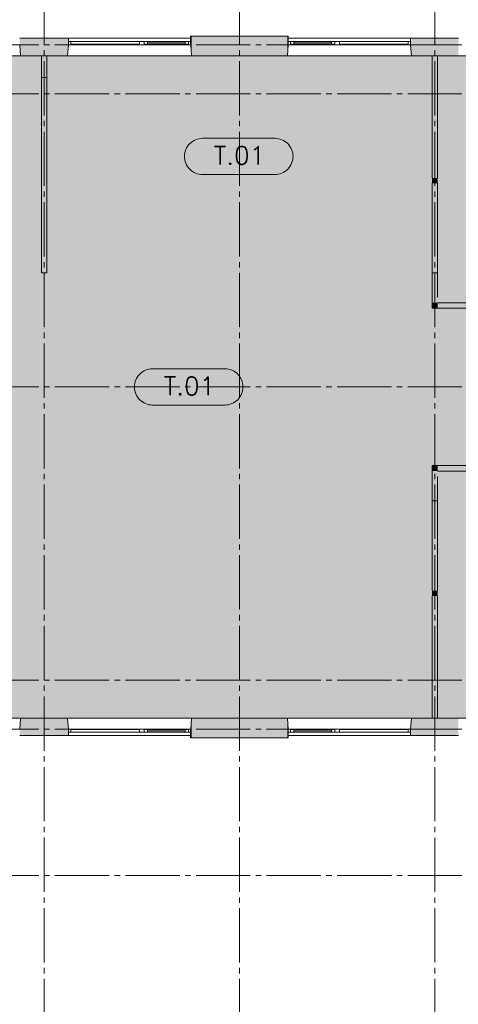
# Paper-space layout '19061B DOn1 311b Plattegrond eerste verdieping' of a CAD drawing. Header units: millimetres. Extents: x 10 to 1052, y 0 to 594.
# Tile 19 of 23: x 662 to 743, y 291 to 472. Entities that reach past the tile are written whole.
import ezdxf
from ezdxf.xclip import XClip

# ---------------------------------------------------------------- set-up
doc = ezdxf.new("R2010")
doc.units = ezdxf.units.MM
doc.header["$MEASUREMENT"] = 0
doc.header["$XCLIPFRAME"] = 0
doc.linetypes.add('B0204', pattern=[13, 10, -1, 1, -1])
doc.linetypes.add('B0402', pattern=[9.375, 6.25, -3.125])
for name, color, linetype in [('21 Buitenwanden', 7, 'Continuous'), ('21 Buitenwanden Doorsnede-arcering', 7, 'Continuous'), ('21 Buitenwanden Ramen', 7, 'Continuous'), ('23 Vloeren', 7, 'Continuous'), ('43 Vloerafwerking Fase 1', 7, 'Continuous'), ('43 Vloerafwerking Fase 1 2D arcering', 7, 'Continuous'), ('_ Nieuw Fase 1', 7, 'Continuous'), ('_ Nieuw Fase 1 Doorsnede-arcering', 7, 'Continuous'), ('A Stramien', 7, 'Continuous'), ('New_43 Vloerafwerking Fase 1', 7, 'Continuous'), ('New_43 Vloerafwerking Fase 1 2D arcering', 7, 'Continuous')]:
    doc.layers.add(name, color=color, linetype=linetype)

# ---------------------------------------------------------------- blocks, each defined once
blk = doc.blocks.new('*X5')
at = {"layer": '43 Vloerafwerking Fase 1 2D arcering', "linetype": 'Continuous', "lineweight": 0, "true_color": 0xffffff}
blk.add_hatch(color=7, dxfattribs=at).paths.add_polyline_path([(398.76, 420.26), (379.76, 420.26), (379.76, 383.76), (432.26, 383.76), (432.26, 343.76), (487.26, 343.76), (808.76, 343.76), (808.76, 389.26), (756.27, 389.26), (756.27, 420.26), (808.76, 420.26), (808.76, 465.76), (487.26, 465.76), (432.76, 465.76), (432.76, 413.26), (421.46, 413.26), (421.46, 434.06), (398.76, 434.06)])
blk = doc.blocks.new('Drawing_2_1', base_point=(162.76, 134.76))
at = {"layer": '21 Buitenwanden Doorsnede-arcering', "linetype": 'Continuous', "lineweight": 0, "true_color": 0x000000}
for points in [[(662.26, 468.66), (671.26, 468.66), (671.26, 468.96), (662.26, 468.96)], [(662.26, 468.66), (662.26, 468.36), (671.26, 468.36), (671.26, 468.66)], [(662.26, 468.36), (662.26, 467.76), (671.26, 467.76), (671.26, 468.36)], [(693.76, 469.06), (693.94, 469.06), (693.94, 469.36), (693.76, 469.36)], [(693.76, 468.36), (693.94, 468.36), (693.94, 469.06), (693.76, 469.06)], [(693.76, 467.82), (693.77, 467.76), (693.94, 467.76), (693.94, 468.36), (693.76, 468.36)], [(711.58, 469.36), (693.94, 469.36), (693.94, 469.06), (711.58, 469.06)], [(711.58, 469.06), (693.94, 469.06), (693.94, 468.36), (711.58, 468.36)], [(711.58, 468.36), (693.94, 468.36), (693.94, 467.76), (711.58, 467.76)], [(711.76, 469.36), (711.58, 469.36), (711.58, 469.06), (711.76, 469.06)], [(711.76, 469.06), (711.58, 469.06), (711.58, 468.36), (711.76, 468.36)], [(711.76, 468.36), (711.58, 468.36), (711.58, 467.76), (711.76, 467.76), (711.76, 467.82)], [(743.09, 468.96), (734.26, 468.96), (734.26, 468.66), (743.09, 468.66)], [(734.26, 468.36), (743.09, 468.36), (743.09, 468.66), (734.26, 468.66)], [(734.26, 468.36), (734.26, 467.76), (743.09, 467.76), (743.09, 468.36)], [(662.26, 467.76), (662.44, 465.76), (671.09, 465.76), (671.26, 467.76)], [(693.77, 467.76), (693.94, 465.76), (693.94, 467.76)], [(711.58, 467.76), (693.94, 467.76), (693.94, 465.76), (711.58, 465.76)], [(711.58, 467.76), (711.58, 465.76), (711.76, 467.76)], [(734.26, 467.76), (734.44, 465.76), (743.09, 465.76), (743.09, 467.76)], [(662.26, 341.76), (671.26, 341.76), (671.09, 343.76), (662.44, 343.76)], [(693.77, 341.76), (693.94, 341.76), (693.94, 343.76)], [(693.94, 341.76), (711.58, 341.76), (711.58, 343.76), (693.94, 343.76)], [(711.58, 341.76), (711.76, 341.76), (711.58, 343.76)], [(734.44, 343.76), (734.26, 341.76), (743.09, 341.76), (743.09, 343.76)], [(662.26, 341.16), (671.26, 341.16), (671.26, 341.76), (662.26, 341.76)], [(662.26, 340.86), (671.26, 340.86), (671.26, 341.16), (662.26, 341.16)], [(693.76, 341.16), (693.94, 341.16), (693.94, 341.76), (693.77, 341.76), (693.76, 341.7)], [(693.76, 341.16), (693.76, 340.46), (693.94, 340.46), (693.94, 341.16)], [(693.94, 341.16), (711.58, 341.16), (711.58, 341.76), (693.94, 341.76)], [(693.94, 340.46), (711.58, 340.46), (711.58, 341.16), (693.94, 341.16)], [(711.58, 341.16), (711.76, 341.16), (711.76, 341.7), (711.76, 341.76), (711.58, 341.76)], [(711.58, 340.46), (711.76, 340.46), (711.76, 341.16), (711.58, 341.16)], [(734.26, 341.76), (734.26, 341.16), (743.09, 341.16), (743.09, 341.76)], [(743.09, 341.16), (734.26, 341.16), (734.26, 340.86), (743.09, 340.86)], [(662.26, 340.56), (671.26, 340.56), (671.26, 340.86), (662.26, 340.86)], [(693.76, 340.16), (693.94, 340.16), (693.94, 340.46), (693.76, 340.46)], [(693.94, 340.16), (711.58, 340.16), (711.58, 340.46), (693.94, 340.46)], [(711.58, 340.46), (711.58, 340.16), (711.76, 340.16), (711.76, 340.46)], [(734.26, 340.56), (743.09, 340.56), (743.09, 340.86), (734.26, 340.86)]]:
    blk.add_hatch(color=18, dxfattribs=at).paths.add_polyline_path(points)
at = {"layer": '_ Nieuw Fase 1 Doorsnede-arcering', "linetype": 'Continuous', "lineweight": 0, "true_color": 0x000000}
for points in [[(666.26, 465.76), (666.26, 461.76), (666.39, 461.76), (666.39, 465.76)], [(667.14, 461.76), (667.14, 465.76), (666.39, 465.76), (666.39, 461.76)], [(667.26, 461.76), (667.26, 465.76), (667.14, 465.76), (667.14, 461.76)], [(738.26, 465.76), (738.26, 443.26), (738.39, 443.26), (738.39, 465.76)], [(739.14, 443.26), (739.14, 465.76), (738.39, 465.76), (738.39, 443.26)], [(739.26, 443.26), (739.26, 465.76), (739.14, 465.76), (739.14, 443.26)], [(738.39, 443.26), (738.26, 443.26), (738.26, 442.26), (738.39, 442.26)], [(739.14, 443.26), (738.39, 443.26), (738.39, 442.26), (739.14, 442.26)], [(739.26, 443.26), (739.14, 443.26), (739.14, 442.26), (739.26, 442.26)], [(738.26, 442.26), (738.26, 425.76), (738.39, 425.76), (738.39, 442.26)], [(739.14, 425.76), (739.14, 442.26), (738.39, 442.26), (738.39, 425.76)], [(739.26, 425.76), (739.26, 442.26), (739.14, 442.26), (739.14, 425.76)], [(738.26, 383.76), (738.26, 367.26), (738.39, 367.26), (738.39, 383.76)], [(739.14, 367.26), (739.14, 383.76), (738.39, 383.76), (738.39, 367.26)], [(739.26, 367.26), (739.26, 383.76), (739.14, 383.76), (739.14, 367.26)], [(738.26, 366.26), (738.39, 366.26), (738.39, 367.26), (738.26, 367.26)], [(738.39, 366.26), (739.14, 366.26), (739.14, 367.26), (738.39, 367.26)], [(739.14, 366.26), (739.26, 366.26), (739.26, 367.26), (739.14, 367.26)], [(738.26, 366.26), (738.26, 343.76), (738.39, 343.76), (738.39, 366.26)], [(739.14, 343.76), (739.14, 366.26), (738.39, 366.26), (738.39, 343.76)], [(739.26, 343.76), (739.26, 366.26), (739.14, 366.26), (739.14, 343.76)]]:
    blk.add_hatch(color=18, dxfattribs=at).paths.add_polyline_path(points)
at = {"layer": '_ Nieuw Fase 1 Doorsnede-arcering', "linetype": 'Continuous', "lineweight": 0, "true_color": 0x03c7b0}
for points in [[(666.26, 461.76), (666.26, 425.76), (667.26, 425.76), (667.26, 461.76)], [(739.26, 420.26), (739.26, 425.76), (738.26, 425.76), (738.26, 420.26)], [(739.26, 420.26), (738.26, 419.26), (739.26, 419.26)], [(739.26, 420.26), (738.26, 420.26), (738.26, 419.26)], [(739.26, 419.26), (745.2, 419.26), (745.2, 420.26), (739.26, 420.26)], [(739.26, 390.26), (738.26, 390.26), (739.26, 389.26)], [(738.26, 389.26), (739.26, 389.26), (738.26, 390.26)], [(739.26, 389.26), (745.2, 389.26), (745.2, 390.26), (739.26, 390.26)], [(738.26, 389.26), (738.26, 383.76), (739.26, 383.76), (739.26, 389.26)]]:
    blk.add_hatch(color=122, dxfattribs=at).paths.add_polyline_path(points)
at = {"layer": 'New_43 Vloerafwerking Fase 1 2D arcering', "linetype": 'Continuous', "lineweight": 0, "true_color": 0xffffff}
for points in [[(692.63, 447.21, 0.414214), (695.96, 443.88), (709.3, 443.88, 0.414214), (712.63, 447.21, 0.414214), (709.3, 450.54), (695.96, 450.54, 0.414214)], [(683.41, 404.76, 0.414214), (686.74, 401.42), (700.08, 401.42, 0.414214), (703.41, 404.76, 0.414214), (700.08, 408.09), (686.74, 408.09, 0.414214)]]:
    blk.add_hatch(color=7, dxfattribs=at).paths.add_polyline_path(points)
at = {"layer": '21 Buitenwanden', "color": 2, "linetype": 'Continuous', "lineweight": 0}
for p, q in [((671.26, 468.96), (671.26, 468.66)), ((693.77, 468.96), (693.77, 468.66)), ((711.76, 468.96), (711.76, 468.66)), ((734.26, 468.96), (734.26, 468.66)), ((671.26, 340.56), (671.26, 340.86)), ((693.77, 340.56), (693.77, 340.86)), ((711.76, 340.56), (711.76, 340.86)), ((734.26, 340.56), (734.26, 340.86))]:
    blk.add_line(p, q, dxfattribs=at)
at = {"layer": '21 Buitenwanden', "color": 9, "linetype": 'Continuous', "lineweight": 0}
for p, q in [((671.26, 468.66), (671.26, 468.36)), ((693.77, 468.66), (693.77, 468.36)), ((711.76, 468.66), (711.76, 468.36)), ((734.26, 468.66), (734.26, 468.36)), ((671.26, 340.86), (671.26, 341.16)), ((693.77, 340.86), (693.77, 341.16)), ((711.76, 340.86), (711.76, 341.16)), ((734.26, 340.86), (734.26, 341.16))]:
    blk.add_line(p, q, dxfattribs=at)
at = {"layer": '21 Buitenwanden', "color": 1, "linetype": 'Continuous', "lineweight": 0}
for p, q in [((671.26, 468.36), (671.26, 467.76)), ((693.77, 468.36), (693.77, 467.76)), ((711.76, 468.36), (711.76, 467.76)), ((734.26, 468.36), (734.26, 467.76)), ((671.26, 341.16), (671.26, 341.76)), ((693.77, 341.16), (693.77, 341.76)), ((711.76, 341.16), (711.76, 341.76)), ((734.26, 341.16), (734.26, 341.76))]:
    blk.add_line(p, q, dxfattribs=at)
at = {"layer": '21 Buitenwanden', "color": 3, "linetype": 'Continuous', "lineweight": 0}
for p, q in [((662.26, 467.76), (662.44, 465.76)), ((671.26, 467.76), (671.09, 465.76)), ((693.77, 467.76), (693.94, 465.76)), ((711.76, 467.76), (711.59, 465.76)), ((734.26, 467.76), (734.44, 465.76)), ((662.26, 341.76), (662.44, 343.76)), ((671.26, 341.76), (671.09, 343.76)), ((693.77, 341.76), (693.94, 343.76)), ((711.76, 341.76), (711.59, 343.76)), ((734.26, 341.76), (734.44, 343.76))]:
    blk.add_line(p, q, dxfattribs=at)
at = {"layer": '21 Buitenwanden', "color": 2, "linetype": 'Continuous', "lineweight": 0, "flags": 128}
for points in [[(671.26, 468.96), (662.26, 468.96)], [(711.58, 469.36), (693.94, 469.36)], [(743.09, 468.96), (734.26, 468.96)], [(662.26, 340.56), (671.26, 340.56)], [(693.94, 340.16), (711.58, 340.16)], [(734.26, 340.56), (743.09, 340.56)]]:
    blk.add_lwpolyline(points, dxfattribs=at)
at = {"layer": '21 Buitenwanden', "color": 3, "linetype": 'Continuous', "lineweight": 0, "flags": 128}
for points in [[(662.44, 465.76), (671.09, 465.76)], [(734.44, 465.76), (743.09, 465.76)], [(671.09, 343.76), (662.44, 343.76)], [(743.09, 343.76), (734.44, 343.76)]]:
    blk.add_lwpolyline(points, dxfattribs=at)
at = {"layer": '21 Buitenwanden', "color": 1, "linetype": 'Continuous', "lineweight": 0, "flags": 128}
for points in [[(693.94, 465.76), (711.58, 465.76)], [(711.58, 343.76), (693.94, 343.76)]]:
    blk.add_lwpolyline(points, dxfattribs=at)
at = {"layer": '21 Buitenwanden Ramen', "color": 9, "linetype": 'Continuous', "lineweight": 0}
for p, q in [((684.76, 468.96), (671.26, 468.96)), ((671.26, 468.66), (671.26, 468.36)), ((693.77, 468.96), (684.76, 468.96)), ((692.74, 468.36), (685.79, 468.36)), ((693.76, 469.06), (693.76, 468.36)), ((693.77, 468.66), (693.77, 468.36)), ((711.76, 468.36), (711.76, 469.06)), ((711.76, 468.96), (720.76, 468.96)), ((711.76, 468.66), (711.76, 468.36)), ((712.79, 468.36), (719.73, 468.36)), ((720.76, 468.96), (734.26, 468.96)), ((734.26, 468.66), (734.26, 468.36)), ((685.36, 467.76), (693.17, 467.76)), ((720.16, 467.76), (712.36, 467.76)), ((662.44, 465.76), (648.76, 465.76)), ((684.76, 465.76), (671.09, 465.76)), ((693.94, 465.76), (684.76, 465.76)), ((711.59, 465.76), (720.76, 465.76)), ((720.76, 465.76), (734.44, 465.76)), ((662.44, 343.76), (648.76, 343.76)), ((684.76, 343.76), (671.09, 343.76)), ((693.94, 343.76), (684.76, 343.76)), ((711.59, 343.76), (720.76, 343.76)), ((720.76, 343.76), (734.44, 343.76)), ((671.26, 340.86), (671.26, 341.16)), ((685.36, 341.76), (693.17, 341.76)), ((692.74, 341.16), (685.79, 341.16)), ((693.76, 341.16), (693.76, 340.46)), ((693.77, 340.86), (693.77, 341.16)), ((711.76, 340.86), (711.76, 341.16)), ((711.76, 340.46), (711.76, 341.16)), ((720.16, 341.76), (712.36, 341.76)), ((712.79, 341.16), (719.73, 341.16)), ((734.26, 340.86), (734.26, 341.16)), ((684.76, 340.56), (671.26, 340.56)), ((693.77, 340.56), (684.76, 340.56)), ((711.76, 340.56), (720.76, 340.56)), ((720.76, 340.56), (734.26, 340.56))]:
    blk.add_line(p, q, dxfattribs=at)
at = {"layer": '21 Buitenwanden Ramen', "color": 2, "linetype": 'Continuous', "lineweight": 0}
for p, q in [((671.26, 468.96), (671.26, 468.66)), ((693.94, 469.36), (693.76, 469.36)), ((693.76, 469.36), (693.76, 469.06)), ((693.77, 468.96), (693.77, 468.66)), ((711.76, 469.36), (711.58, 469.36)), ((711.76, 469.06), (711.76, 469.36)), ((711.76, 468.96), (711.76, 468.66)), ((734.26, 468.96), (734.26, 468.66)), ((671.26, 340.56), (671.26, 340.86)), ((693.76, 340.46), (693.76, 340.16)), ((693.76, 340.16), (693.94, 340.16)), ((693.77, 340.56), (693.77, 340.86)), ((711.58, 340.16), (711.76, 340.16)), ((711.76, 340.56), (711.76, 340.86)), ((711.76, 340.16), (711.76, 340.46)), ((734.26, 340.56), (734.26, 340.86))]:
    blk.add_line(p, q, dxfattribs=at)
at = {"layer": '21 Buitenwanden Ramen', "color": 1, "linetype": 'Continuous', "lineweight": 0}
for p, q in [((671.69, 468.36), (671.26, 468.36)), ((671.26, 468.36), (671.26, 467.76)), ((671.26, 468.36), (671.26, 467.76)), ((671.69, 467.86), (671.69, 468.36)), ((684.33, 468.36), (671.69, 468.36)), ((671.69, 468.36), (671.69, 467.86)), ((671.86, 467.86), (671.69, 467.86)), ((671.69, 467.86), (671.86, 467.86)), ((671.86, 467.76), (671.86, 467.86)), ((684.16, 467.86), (671.86, 467.86)), ((684.33, 467.86), (684.16, 467.86)), ((684.16, 467.86), (684.16, 467.76)), ((684.16, 467.76), (684.16, 467.86)), ((684.16, 467.86), (684.33, 467.86)), ((684.76, 468.36), (684.33, 468.36)), ((684.33, 468.36), (684.33, 467.86)), ((685.19, 468.36), (684.76, 468.36)), ((685.19, 467.86), (685.19, 468.36)), ((685.79, 468.36), (685.19, 468.36)), ((685.19, 468.36), (685.19, 467.86)), ((685.36, 467.86), (685.19, 467.86)), ((685.19, 467.86), (685.79, 467.86)), ((685.36, 467.76), (685.36, 467.86)), ((685.79, 467.86), (685.79, 468.36)), ((692.74, 468.36), (685.79, 468.36)), ((692.74, 468.11), (685.79, 468.11)), ((685.79, 467.86), (692.74, 467.86)), ((693.34, 468.36), (692.74, 468.36)), ((692.74, 468.36), (692.74, 467.86)), ((692.74, 467.86), (693.34, 467.86)), ((693.34, 467.86), (693.17, 467.86)), ((693.17, 467.86), (693.17, 467.76)), ((693.77, 468.36), (693.34, 468.36)), ((693.34, 468.36), (693.34, 467.86)), ((693.34, 467.86), (693.34, 468.36)), ((693.76, 468.36), (693.76, 467.82)), ((693.77, 468.36), (693.77, 467.76)), ((693.77, 468.36), (693.77, 467.76)), ((711.76, 468.36), (712.19, 468.36)), ((711.76, 468.36), (711.76, 467.76)), ((711.76, 468.36), (711.76, 467.76)), ((711.76, 467.82), (711.76, 468.36)), ((712.19, 468.36), (712.19, 467.86)), ((712.19, 468.36), (712.79, 468.36)), ((712.19, 467.86), (712.19, 468.36)), ((712.19, 467.86), (712.36, 467.86)), ((712.79, 467.86), (712.19, 467.86)), ((712.36, 467.86), (712.36, 467.76)), ((712.79, 468.36), (712.79, 467.86)), ((712.79, 468.36), (719.73, 468.36)), ((712.79, 468.11), (719.73, 468.11)), ((719.73, 467.86), (712.79, 467.86)), ((719.73, 467.86), (719.73, 468.36)), ((719.73, 468.36), (720.33, 468.36)), ((720.33, 467.86), (719.73, 467.86)), ((720.16, 467.76), (720.16, 467.86)), ((720.16, 467.86), (720.33, 467.86)), ((720.33, 467.86), (720.33, 468.36)), ((720.33, 468.36), (720.76, 468.36)), ((720.33, 468.36), (720.33, 467.86)), ((720.76, 468.36), (721.19, 468.36)), ((721.19, 468.36), (721.19, 467.86)), ((721.19, 468.36), (733.83, 468.36)), ((721.19, 467.86), (721.36, 467.86)), ((721.36, 467.86), (721.19, 467.86)), ((721.36, 467.86), (721.36, 467.76)), ((721.36, 467.86), (733.66, 467.86)), ((721.36, 467.76), (721.36, 467.86)), ((733.66, 467.76), (733.66, 467.86)), ((733.66, 467.86), (733.83, 467.86)), ((733.83, 467.86), (733.66, 467.86)), ((733.83, 467.86), (733.83, 468.36)), ((733.83, 468.36), (734.26, 468.36)), ((733.83, 468.36), (733.83, 467.86)), ((734.26, 468.36), (734.26, 467.76)), ((734.26, 468.36), (734.26, 467.76)), ((671.26, 467.76), (671.86, 467.76)), ((671.86, 467.76), (684.16, 467.76)), ((684.16, 467.76), (684.76, 467.76)), ((684.76, 467.76), (685.36, 467.76)), ((693.17, 467.76), (693.77, 467.76)), ((693.76, 467.82), (693.77, 467.76)), ((693.77, 467.76), (693.94, 465.76)), ((711.58, 465.76), (711.76, 467.76)), ((711.76, 467.76), (711.76, 467.82)), ((712.36, 467.76), (711.76, 467.76)), ((720.76, 467.76), (720.16, 467.76)), ((721.36, 467.76), (720.76, 467.76)), ((733.66, 467.76), (721.36, 467.76)), ((734.26, 467.76), (733.66, 467.76)), ((693.94, 343.76), (693.77, 341.76)), ((711.76, 341.76), (711.58, 343.76)), ((671.26, 341.76), (671.86, 341.76)), ((671.26, 341.16), (671.26, 341.76)), ((671.26, 341.16), (671.26, 341.76)), ((671.69, 341.16), (671.26, 341.16)), ((671.86, 341.66), (671.69, 341.66)), ((671.69, 341.66), (671.69, 341.16)), ((671.69, 341.16), (671.69, 341.66)), ((671.69, 341.66), (671.86, 341.66)), ((684.33, 341.16), (671.69, 341.16)), ((671.86, 341.76), (671.86, 341.66)), ((671.86, 341.76), (684.16, 341.76)), ((684.16, 341.66), (671.86, 341.66)), ((684.16, 341.66), (684.16, 341.76)), ((684.16, 341.76), (684.76, 341.76)), ((684.16, 341.76), (684.16, 341.66)), ((684.33, 341.66), (684.16, 341.66)), ((684.16, 341.66), (684.33, 341.66)), ((684.33, 341.16), (684.33, 341.66)), ((684.76, 341.16), (684.33, 341.16)), ((684.76, 341.76), (685.36, 341.76)), ((685.19, 341.16), (684.76, 341.16)), ((685.36, 341.66), (685.19, 341.66)), ((685.19, 341.66), (685.19, 341.16)), ((685.19, 341.66), (685.79, 341.66)), ((685.19, 341.16), (685.19, 341.66)), ((685.79, 341.16), (685.19, 341.16)), ((685.36, 341.76), (685.36, 341.66)), ((685.79, 341.66), (685.79, 341.16)), ((685.79, 341.66), (692.74, 341.66)), ((692.74, 341.41), (685.79, 341.41)), ((692.74, 341.16), (685.79, 341.16)), ((692.74, 341.16), (692.74, 341.66)), ((692.74, 341.66), (693.34, 341.66)), ((693.34, 341.16), (692.74, 341.16)), ((693.17, 341.66), (693.17, 341.76)), ((693.17, 341.76), (693.77, 341.76)), ((693.34, 341.66), (693.17, 341.66)), ((693.34, 341.16), (693.34, 341.66)), ((693.34, 341.66), (693.34, 341.16)), ((693.77, 341.16), (693.34, 341.16)), ((693.77, 341.76), (693.76, 341.7)), ((693.76, 341.7), (693.76, 341.16)), ((693.77, 341.16), (693.77, 341.76)), ((693.77, 341.16), (693.77, 341.76)), ((712.36, 341.76), (711.76, 341.76)), ((711.76, 341.16), (711.76, 341.76)), ((711.76, 341.16), (711.76, 341.76)), ((711.76, 341.7), (711.76, 341.76)), ((711.76, 341.16), (711.76, 341.7)), ((711.76, 341.16), (712.19, 341.16)), ((712.19, 341.16), (712.19, 341.66)), ((712.19, 341.66), (712.36, 341.66)), ((712.79, 341.66), (712.19, 341.66)), ((712.19, 341.66), (712.19, 341.16)), ((712.19, 341.16), (712.79, 341.16)), ((712.36, 341.66), (712.36, 341.76)), ((712.79, 341.16), (712.79, 341.66)), ((719.73, 341.66), (712.79, 341.66)), ((712.79, 341.41), (719.73, 341.41)), ((712.79, 341.16), (719.73, 341.16)), ((720.33, 341.66), (719.73, 341.66)), ((719.73, 341.66), (719.73, 341.16)), ((719.73, 341.16), (720.33, 341.16)), ((720.76, 341.76), (720.16, 341.76)), ((720.16, 341.76), (720.16, 341.66)), ((720.16, 341.66), (720.33, 341.66)), ((720.33, 341.66), (720.33, 341.16)), ((720.33, 341.16), (720.33, 341.66)), ((720.33, 341.16), (720.76, 341.16)), ((721.36, 341.76), (720.76, 341.76)), ((720.76, 341.16), (721.19, 341.16)), ((721.19, 341.16), (721.19, 341.66)), ((721.19, 341.66), (721.36, 341.66)), ((721.36, 341.66), (721.19, 341.66)), ((721.19, 341.16), (733.83, 341.16)), ((721.36, 341.66), (721.36, 341.76)), ((733.66, 341.76), (721.36, 341.76)), ((721.36, 341.76), (721.36, 341.66)), ((721.36, 341.66), (733.66, 341.66)), ((734.26, 341.76), (733.66, 341.76)), ((733.66, 341.76), (733.66, 341.66)), ((733.66, 341.66), (733.83, 341.66)), ((733.83, 341.66), (733.66, 341.66)), ((733.83, 341.66), (733.83, 341.16)), ((733.83, 341.16), (733.83, 341.66)), ((733.83, 341.16), (734.26, 341.16)), ((734.26, 341.16), (734.26, 341.76)), ((734.26, 341.16), (734.26, 341.76))]:
    blk.add_line(p, q, dxfattribs=at)
at = {"layer": '21 Buitenwanden Ramen', "color": 3, "linetype": 'Continuous', "lineweight": 0}
for p, q in [((662.26, 467.76), (662.44, 465.76)), ((671.26, 467.76), (671.09, 465.76)), ((693.77, 467.76), (693.94, 465.76)), ((711.76, 467.76), (711.59, 465.76)), ((734.26, 467.76), (734.44, 465.76)), ((662.26, 341.76), (662.44, 343.76)), ((671.26, 341.76), (671.09, 343.76)), ((693.77, 341.76), (693.94, 343.76)), ((711.76, 341.76), (711.59, 343.76)), ((734.26, 341.76), (734.44, 343.76))]:
    blk.add_line(p, q, dxfattribs=at)
at = {"layer": '23 Vloeren', "color": 1, "linetype": 'Continuous', "lineweight": 0, "flags": 128}
blk.add_lwpolyline([(378.76, 394.26), (378.76, 389.26), (380.76, 389.26), (380.76, 343.76), (808.76, 343.76), (808.76, 390.26), (788.56, 390.26), (788.56, 420.26), (808.76, 420.26), (808.76, 465.76), (380.76, 465.76), (380.76, 420.26), (378.76, 420.26), (378.76, 415.26)], close=True, dxfattribs=at)
at = {"layer": '_ Nieuw Fase 1', "color": 1, "linetype": 'Continuous', "lineweight": 0, "flags": 128}
for points in [[(667.26, 465.76), (666.26, 465.76)], [(666.26, 465.76), (666.26, 461.76)], [(667.26, 461.76), (667.26, 465.76)], [(739.26, 465.76), (738.26, 465.76)], [(738.26, 465.76), (738.26, 443.26)], [(739.26, 443.26), (739.26, 465.76)], [(666.26, 461.76), (666.26, 425.76)], [(667.26, 461.76), (666.26, 461.76)], [(666.26, 461.76), (667.26, 461.76)], [(667.26, 425.76), (667.26, 461.76)], [(738.26, 442.26), (738.26, 425.76)], [(739.26, 425.76), (739.26, 442.26)], [(666.26, 425.76), (667.26, 425.76)], [(739.26, 425.76), (738.26, 425.76)], [(738.26, 425.76), (738.26, 419.26)], [(738.26, 425.76), (739.26, 425.76)], [(739.26, 421.26), (739.26, 425.76)], [(738.26, 419.26), (739.26, 419.26)], [(745.2, 420.26), (739.26, 420.26)], [(739.26, 419.26), (745.2, 419.26)], [(738.26, 390.26), (739.26, 390.26)], [(738.26, 390.26), (738.26, 383.76)], [(745.2, 390.26), (739.26, 390.26)], [(739.26, 389.26), (745.2, 389.26)], [(739.26, 383.76), (739.26, 388.26)], [(739.26, 383.76), (738.26, 383.76)], [(738.26, 383.76), (738.26, 367.26)], [(739.26, 383.76), (738.26, 383.76)], [(739.26, 367.26), (739.26, 383.76)], [(738.26, 366.26), (738.26, 343.76)], [(739.26, 343.76), (739.26, 366.26)], [(738.26, 343.76), (739.26, 343.76)]]:
    blk.add_lwpolyline(points, dxfattribs=at)
at = {"layer": 'A Stramien', "color": 9, "linetype": 'B0204', "lineweight": 0}
for p, q in [((666.76, 516.76), (666.76, 94.76)), ((702.76, 516.76), (702.76, 94.76)), ((738.76, 516.76), (738.76, 94.76)), ((122.76, 467.76), (850.76, 467.76)), ((122.76, 458.76), (850.76, 458.76)), ((122.76, 404.76), (850.76, 404.76)), ((122.76, 350.76), (850.76, 350.76)), ((122.76, 341.76), (850.76, 341.76)), ((122.76, 314.76), (850.76, 314.76))]:
    blk.add_line(p, q, dxfattribs=at)
at = {"layer": 'New_43 Vloerafwerking Fase 1', "color": 1, "linetype": 'Continuous', "lineweight": 0, "flags": 128}
for points in [[(692.63, 447.21, 0.414214), (695.96, 443.88), (709.3, 443.88, 0.414214), (712.63, 447.21, 0.414214), (709.3, 450.54), (695.96, 450.54, 0.414214)], [(683.41, 404.76, 0.414214), (686.74, 401.42), (700.08, 401.42, 0.414214), (703.41, 404.76, 0.414214), (700.08, 408.09), (686.74, 408.09, 0.414214)]]:
    blk.add_lwpolyline(points, format="xyb", close=True, dxfattribs=at)
at = {"layer": '21 Buitenwanden', "color": 174, "linetype": 'Continuous', "lineweight": 0, "true_color": 0x0000aa}
blk.add_blockref('*X5', (0, 0), dxfattribs=at)
at = {"layer": '43 Vloerafwerking Fase 1', "color": 9, "linetype": 'Continuous', "lineweight": 0, "char_height": 3.3333, "attachment_point": 5}
for insert in [(702.76, 447.39), (693.54, 404.93)]:
    blk.add_mtext('\\A1;{\\pqc;\\Ftxt.shx;T.01}', dxfattribs=dict(at, insert=insert))

psp = doc.layouts.new('19061B DOn1 311b Plattegrond eerste verdieping')

# ---------------------------------------------------------------- block references
at = {"color": 174, "linetype": 'B0402', "lineweight": 0, "true_color": 0x0000aa}
ref = psp.add_blockref('Drawing_2_1', (162.76, 134.76), dxfattribs=at)
XClip(ref).set_block_clipping_path([(79.3942840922, 259.7577289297), (75.7192347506, 35.9876383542), (906.5478504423, 28.6452526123), (869.5607442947, 554.9340556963), (288.7603641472, 554.9340556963), (79.3942840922, 554.9340556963), (79.3942840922, 329.4925967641)])

doc.saveas('drawing.dxf')
